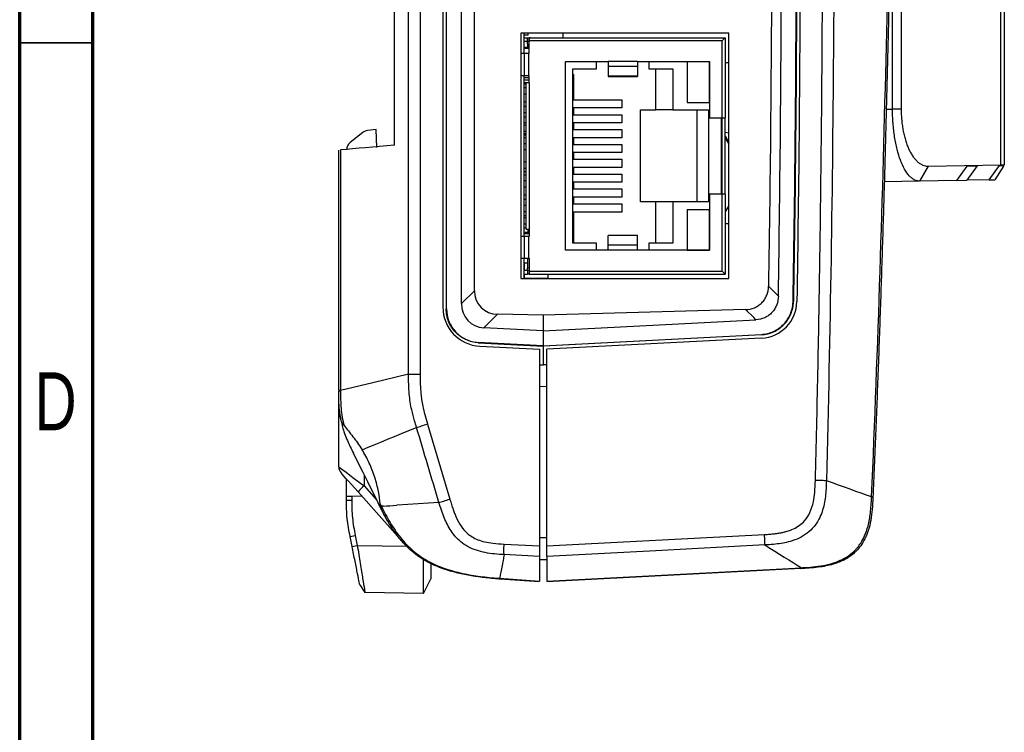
# Model space of a CAD drawing. Header units: millimetres. Extents: x 15 to 415, y 5 to 292.
# Tile 2 of 15: x 15 to 82, y 151 to 200. Entities that reach past the tile are written whole.
import ezdxf

# ---------------------------------------------------------------- set-up
doc = ezdxf.new("R2010")
doc.units = ezdxf.units.MM
doc.styles.add('SLDTEXTSTYLE0', font='TXT', dxfattribs={"width": 0.75})

msp = doc.modelspace()

# ---------------------------------------------------------------- linework, layer by layer
at = {"color": 7, "linetype": 'Continuous', "lineweight": 70}
for p, q in [((15, 5), (15, 292)), ((20, 10), (20, 287))]:
    msp.add_line(p, q, dxfattribs=at)
at = {"color": 7, "linetype": 'Continuous', "lineweight": 25}
for p, q in [((41.566, 175.852), (41.559, 230.631)), ((42.352, 230.632), (42.355, 175.852)), ((43.907, 229.64), (43.907, 180.429)), ((44.139, 229.76), (44.139, 180.309)), ((44.161, 180.309), (44.161, 229.76)), ((45.177, 180.683), (45.177, 229.386)), ((82.023, 190.156), (82.023, 229.337)), ((82.261, 229.334), (82.261, 190.159)), ((46.071, 181.56), (46.071, 228.51)), ((40.605, 191.509), (40.605, 227.196)), ((75.216, 225.522), (75.216, 193.97)), ((74.622, 193.97), (74.622, 215.706)), ((63.453, 199.154), (49.229, 199.154)), ((49.229, 199.154), (49.229, 182.39)), ((49.47, 197.77), (49.47, 199.154)), ((49.724, 199.032), (49.724, 199.154)), ((52.12, 198.85), (52.12, 199.154)), ((63.453, 182.39), (63.453, 199.154)), ((49.724, 199.032), (49.47, 199.032)), ((49.47, 198.85), (49.698, 198.85)), ((49.698, 198.583), (49.47, 198.583)), ((49.698, 198.583), (49.698, 198.85)), ((49.698, 198.85), (49.8, 198.85)), ((49.698, 198.418), (49.698, 198.583)), ((49.813, 198.583), (49.698, 198.583)), ((49.8, 198.583), (49.698, 198.583)), ((49.698, 198.583), (49.698, 198.583)), ((49.8, 198.85), (49.8, 198.583)), ((49.8, 198.85), (49.902, 198.85)), ((49.813, 198.583), (49.8, 198.583)), ((49.902, 198.85), (49.813, 198.85)), ((49.813, 198.646), (49.813, 198.85)), ((62.983, 198.646), (49.813, 198.646)), ((49.813, 197.77), (49.813, 198.646)), ((49.902, 198.85), (50.016, 198.85)), ((50.016, 198.85), (63.186, 198.85)), ((52.12, 198.853), (55.033, 198.853)), ((62.983, 193.376), (62.983, 198.646)), ((63.186, 198.85), (63.186, 193.376)), ((49.482, 197.77), (49.229, 197.77)), ((49.724, 198.194), (49.47, 198.194)), ((49.813, 198.116), (49.47, 198.116)), ((49.813, 198.113), (49.47, 198.113)), ((49.482, 196.272), (49.482, 197.77)), ((49.759, 197.77), (49.482, 197.77)), ((49.698, 198.418), (49.813, 198.418)), ((49.698, 198.418), (49.698, 198.253)), ((49.698, 198.253), (49.813, 198.253)), ((49.724, 198.194), (49.724, 198.253)), ((49.759, 197.77), (49.759, 196.272)), ((49.813, 197.77), (49.759, 197.77)), ((52.289, 197.224), (55.209, 197.224)), ((52.289, 184.321), (52.289, 197.224)), ((54.414, 196.729), (54.414, 197.224)), ((57.209, 197.224), (55.209, 197.224)), ((55.209, 197.224), (55.209, 196.879)), ((57.209, 197.224), (62.118, 197.224)), ((57.209, 197.224), (57.209, 196.879)), ((57.97, 197.224), (57.97, 196.729)), ((60.594, 197.224), (62.118, 197.224)), ((60.594, 197.224), (60.594, 194.43)), ((62.118, 194.43), (62.118, 197.224)), ((62.118, 197.224), (62.118, 193.376)), ((63.186, 197.148), (63.453, 197.148)), ((52.776, 196.729), (54.414, 196.729)), ((52.776, 184.816), (52.776, 196.729)), ((57.209, 196.879), (55.209, 196.879)), ((55.209, 196.879), (55.209, 196.217)), ((57.209, 196.879), (57.209, 196.217)), ((57.97, 196.729), (59.608, 196.729)), ((58.465, 193.922), (58.465, 196.729)), ((59.608, 196.729), (59.608, 193.922)), ((49.229, 196.272), (49.482, 196.272)), ((49.47, 185.273), (49.47, 196.272)), ((49.813, 196.106), (49.47, 196.106)), ((49.47, 195.979), (49.813, 195.979)), ((49.597, 195.77), (49.47, 195.77)), ((49.482, 196.272), (49.759, 196.272)), ((49.8, 195.776), (49.597, 195.776)), ((49.597, 185.769), (49.597, 195.776)), ((49.759, 196.272), (49.813, 196.272)), ((49.8, 195.776), (49.8, 185.769)), ((49.813, 195.776), (49.8, 195.776)), ((49.813, 195.776), (49.813, 196.272)), ((52.827, 196.335), (52.776, 196.335)), ((52.827, 196.335), (52.827, 194.608)), ((57.209, 196.217), (55.209, 196.217)), ((55.209, 196.217), (55.209, 196.212)), ((55.209, 196.212), (57.209, 196.212)), ((57.209, 196.217), (57.209, 196.212)), ((49.47, 195.695), (49.597, 195.695)), ((49.47, 195.442), (49.597, 195.442)), ((49.597, 194.992), (49.47, 194.992)), ((49.47, 194.476), (49.597, 194.476)), ((52.827, 194.608), (56.129, 194.608)), ((56.129, 194.608), (56.129, 194.049)), ((60.594, 194.43), (62.118, 194.43)), ((49.47, 194.172), (49.597, 194.172)), ((49.597, 193.722), (49.47, 193.722)), ((52.827, 194.049), (52.827, 193.592)), ((56.129, 194.049), (52.827, 194.049)), ((57.399, 187.623), (57.399, 193.922)), ((57.399, 193.922), (58.465, 193.922)), ((59.608, 193.922), (58.465, 193.922)), ((59.608, 193.922), (62.047, 193.922)), ((61.285, 187.623), (61.285, 193.922)), ((62.047, 193.922), (62.047, 187.623)), ((75.216, 193.97), (74.622, 193.97)), ((49.47, 193.439), (49.597, 193.439)), ((52.827, 193.592), (56.129, 193.592)), ((56.129, 193.592), (56.129, 193.033)), ((62.118, 193.376), (62.983, 193.376)), ((62.936, 188.169), (62.936, 193.376)), ((62.983, 193.376), (63.186, 193.376)), ((62.983, 188.169), (62.983, 193.376)), ((63.186, 188.169), (63.186, 193.376)), ((38.446, 192.372), (37.569, 191.687)), ((39.342, 192.584), (38.749, 192.501)), ((39.407, 191.354), (39.342, 192.584)), ((49.597, 193.038), (49.47, 193.038)), ((49.47, 192.902), (49.597, 192.902)), ((49.597, 192.452), (49.47, 192.452)), ((52.827, 193.033), (52.827, 192.576)), ((56.129, 193.033), (52.827, 193.033)), ((52.827, 192.576), (56.129, 192.576)), ((56.129, 192.576), (56.129, 192.017)), ((63.186, 192.385), (63.453, 192.361)), ((49.47, 192.301), (49.597, 192.301)), ((49.597, 192.2), (49.47, 192.2)), ((49.47, 192.038), (49.597, 192.038)), ((52.827, 192.017), (52.827, 191.56)), ((56.129, 192.017), (52.827, 192.017)), ((63.186, 192.142), (63.453, 191.699)), ((63.186, 192.015), (63.453, 191.572)), ((36.795, 174.73), (36.795, 191.176)), ((36.915, 191.186), (36.917, 174.73)), ((49.47, 191.632), (49.597, 191.632)), ((49.597, 191.182), (49.47, 191.182)), ((52.827, 191.56), (56.129, 191.56)), ((56.129, 191.56), (56.129, 191.001)), ((49.47, 190.362), (49.597, 190.362)), ((52.827, 191.001), (52.827, 190.544)), ((56.129, 191.001), (52.827, 191.001)), ((52.827, 190.544), (56.129, 190.544)), ((56.129, 190.544), (56.129, 189.985)), ((49.597, 189.912), (49.47, 189.912)), ((49.597, 189.685), (49.47, 189.685)), ((52.827, 189.985), (52.827, 189.528)), ((56.129, 189.985), (52.827, 189.985)), ((77.066, 190.069), (76.472, 189.05)), ((77.066, 190.069), (82.023, 190.156)), ((79.027, 189.095), (79.722, 190.079)), ((80.402, 190.091), (79.696, 189.107)), ((79.722, 190.079), (80.402, 190.091)), ((81.236, 189.134), (81.931, 190.117)), ((82.199, 190.061), (81.604, 189.14)), ((81.931, 190.117), (82.002, 190.119)), ((82.023, 190.156), (82.002, 190.119)), ((82.261, 190.159), (82.238, 190.123)), ((49.47, 189.472), (49.597, 189.472)), ((49.47, 189.092), (49.597, 189.092)), ((52.827, 189.528), (56.129, 189.528)), ((56.129, 189.528), (56.129, 188.969)), ((76.472, 189.05), (74.061, 189.008)), ((79.027, 189.095), (76.472, 189.05)), ((79.027, 189.095), (79.696, 189.107)), ((81.236, 189.134), (79.696, 189.107)), ((81.236, 189.134), (81.604, 189.14)), ((49.597, 188.642), (49.47, 188.642)), ((52.827, 188.969), (52.827, 188.512)), ((56.129, 188.969), (52.827, 188.969)), ((52.827, 188.512), (56.129, 188.512)), ((56.129, 188.512), (56.129, 187.953)), ((49.47, 188.105), (49.597, 188.105)), ((49.47, 187.822), (49.597, 187.822)), ((52.827, 187.953), (52.827, 187.496)), ((56.129, 187.953), (52.827, 187.953)), ((62.118, 188.169), (62.118, 184.321)), ((62.983, 188.169), (62.118, 188.169)), ((62.983, 182.898), (62.983, 188.169)), ((63.186, 188.169), (62.983, 188.169)), ((63.186, 188.169), (63.186, 182.695)), ((49.597, 187.372), (49.47, 187.372)), ((52.827, 187.496), (56.129, 187.496)), ((56.129, 187.496), (56.129, 186.937)), ((58.465, 187.623), (57.399, 187.623)), ((58.465, 184.816), (58.465, 187.623)), ((59.608, 187.623), (58.465, 187.623)), ((59.608, 187.623), (59.608, 184.816)), ((62.047, 187.623), (59.608, 187.623)), ((60.594, 187.115), (62.118, 187.115)), ((60.594, 187.115), (60.594, 184.321)), ((62.118, 184.321), (62.118, 187.115)), ((63.453, 187.382), (63.186, 186.939)), ((49.597, 186.942), (49.47, 186.942)), ((49.47, 186.704), (49.597, 186.704)), ((49.47, 186.552), (49.597, 186.552)), ((56.129, 186.937), (52.827, 186.937)), ((52.827, 186.937), (52.827, 184.816)), ((49.597, 186.102), (49.47, 186.102)), ((49.47, 185.865), (49.597, 185.865)), ((49.597, 185.769), (49.8, 185.769)), ((49.724, 185.565), (49.724, 185.769)), ((49.8, 185.769), (49.813, 185.769)), ((49.813, 185.769), (49.813, 185.273)), ((63.453, 186.121), (63.186, 186.135)), ((49.482, 185.273), (49.229, 185.273)), ((49.47, 185.565), (49.813, 185.565)), ((49.813, 185.438), (49.47, 185.438)), ((49.482, 183.775), (49.482, 185.273)), ((49.759, 185.273), (49.482, 185.273)), ((49.759, 185.273), (49.759, 183.775)), ((49.813, 185.273), (49.759, 185.273)), ((57.209, 185.333), (55.209, 185.333)), ((55.209, 185.328), (55.209, 185.333)), ((57.209, 185.328), (55.209, 185.328)), ((55.209, 184.666), (55.209, 185.328)), ((57.209, 185.328), (57.209, 185.333)), ((57.209, 184.666), (57.209, 185.328)), ((55.209, 184.321), (52.289, 184.321)), ((54.414, 184.816), (52.776, 184.816)), ((54.414, 184.321), (54.414, 184.816)), ((57.209, 184.666), (55.209, 184.666)), ((55.209, 184.321), (55.209, 184.666)), ((57.209, 184.321), (55.209, 184.321)), ((57.209, 184.321), (57.209, 184.666)), ((62.118, 184.321), (57.209, 184.321)), ((57.97, 184.816), (57.97, 184.321)), ((59.608, 184.816), (57.97, 184.816)), ((60.594, 184.321), (62.118, 184.321)), ((49.229, 183.775), (49.482, 183.775)), ((49.47, 182.39), (49.47, 183.775)), ((49.482, 183.775), (49.759, 183.775)), ((49.698, 183.775), (49.698, 183.127)), ((49.759, 183.775), (49.813, 183.775)), ((49.813, 183.775), (49.813, 182.898)), ((49.698, 183.432), (49.47, 183.432)), ((49.47, 183.381), (49.495, 183.381)), ((49.47, 183.329), (49.495, 183.286)), ((49.47, 182.962), (49.698, 182.962)), ((49.495, 182.962), (49.495, 183.432)), ((49.698, 182.962), (49.698, 183.127)), ((49.698, 183.127), (49.813, 183.127)), ((49.698, 182.962), (49.813, 182.962)), ((49.698, 182.962), (49.698, 182.695)), ((49.8, 182.962), (49.8, 182.695)), ((49.229, 182.39), (63.453, 182.39)), ((49.47, 182.695), (49.698, 182.695)), ((49.495, 182.416), (49.495, 182.695)), ((49.495, 182.39), (49.495, 182.416)), ((49.495, 182.416), (51.095, 182.416)), ((49.8, 182.695), (49.698, 182.695)), ((49.8, 182.695), (49.902, 182.695)), ((49.813, 182.898), (62.983, 182.898)), ((49.813, 182.898), (49.813, 182.695)), ((49.813, 182.695), (49.902, 182.695)), ((49.902, 182.695), (50.016, 182.695)), ((50.016, 182.695), (63.186, 182.695)), ((51.095, 182.416), (51.095, 182.695)), ((51.095, 182.39), (51.095, 182.416)), ((66.152, 181.858), (66.825, 181.192)), ((45.177, 180.683), (46.071, 181.56)), ((44.139, 180.309), (44.161, 180.309)), ((64.586, 180.273), (50.761, 179.887)), ((67.835, 180.819), (67.857, 180.819)), ((47.65, 179.948), (46.707, 179.023)), ((50.761, 179.887), (47.65, 179.948)), ((50.761, 179.887), (50.765, 178.811)), ((50.765, 178.811), (46.707, 179.023)), ((50.765, 178.811), (65.295, 179.572)), ((50.765, 178.811), (50.765, 177.793)), ((50.765, 177.793), (65.669, 178.574)), ((65.67, 178.552), (50.776, 177.772)), ((65.682, 178.321), (51.019, 177.552)), ((65.67, 178.552), (65.669, 178.574)), ((46.328, 178.026), (46.326, 178.004)), ((46.326, 178.004), (50.765, 177.771)), ((50.765, 177.793), (46.328, 178.026)), ((46.435, 177.766), (50.511, 177.552)), ((50.765, 177.771), (50.765, 177.793)), ((50.765, 177.771), (50.776, 177.772)), ((50.776, 176.487), (50.776, 177.772)), ((50.511, 177.552), (50.511, 164.109)), ((51.019, 164.11), (51.019, 177.552)), ((50.511, 176.5), (50.765, 176.486)), ((50.765, 176.486), (50.776, 176.487)), ((51.019, 176.5), (50.776, 176.487)), ((51.019, 174.995), (50.511, 175.003)), ((36.795, 169.526), (36.795, 174.701)), ((42.864, 172.44), (44.386, 167.31)), ((38.534, 168.969), (38.534, 168.222)), ((37.325, 167.509), (37.325, 168.689)), ((38.534, 168.222), (39.381, 167.27)), ((37.325, 167.509), (37.686, 167.515)), ((37.325, 167.242), (37.325, 167.509)), ((37.686, 167.515), (38.358, 167.527)), ((37.686, 167.515), (37.686, 167.247)), ((41.175, 164.359), (38.115, 167.8)), ((37.325, 167.242), (37.686, 167.247)), ((39.726, 166.583), (39.609, 166.813)), ((39.627, 166.986), (39.68, 166.878)), ((39.843, 166.828), (39.708, 166.82)), ((37.571, 164.752), (37.925, 164.829)), ((37.925, 164.829), (38.061, 164.15)), ((51.019, 164.11), (65.885, 164.893)), ((37.707, 164.073), (37.571, 164.752)), ((37.707, 164.073), (38.061, 164.15)), ((48.092, 164.233), (50.511, 164.109)), ((51.019, 164.666), (50.511, 164.66)), ((50.511, 163.392), (48.091, 163.518)), ((51.019, 163.171), (50.511, 163.163)), ((68.372, 162.566), (51.019, 161.656)), ((68.478, 162.571), (68.372, 162.566)), ((38.233, 161.442), (38.587, 160.939)), ((42.59, 160.869), (43.091, 161.873)), ((43.088, 161.869), (43.091, 161.873)), ((47.77, 161.901), (50.511, 161.711)), ((50.511, 161.661), (47.799, 161.85)), ((42.59, 160.869), (38.587, 160.939))]:
    msp.add_line(p, q, dxfattribs=at)
at = {"color": 7, "linetype": 'Continuous', "lineweight": 35}
msp.add_line((20, 198.5), (15, 198.5), dxfattribs=at)
at = {"color": 8, "linetype": 'Continuous', "lineweight": 25}
for p, q in [((74.178, 193.963), (74.622, 193.97)), ((38.061, 164.15), (41.463, 164.091))]:
    msp.add_line(p, q, dxfattribs=at)
at = {"color": 7, "linetype": 'Continuous', "lineweight": 25, "flags": 128}
for points in [[(65.295, 179.572), (65.145, 179.721), (64.586, 180.273)], [(41.563, 175.851), (39.131, 175.264), (36.917, 174.73)], [(38.386, 170.692), (38.796, 170.859), (39.223, 171.033), (39.666, 171.213), (40.125, 171.399), (40.599, 171.591), (41.088, 171.79), (41.592, 171.995), (42.112, 172.206)], [(39.609, 166.813), (39.364, 167.305), (39.083, 167.868), (38.776, 168.483), (38.453, 169.133), (38.122, 169.796), (37.795, 170.453)], [(36.795, 169.526), (36.828, 169.501), (36.925, 169.428), (37.083, 169.31), (37.296, 169.15), (37.557, 168.954), (37.858, 168.729), (38.187, 168.482), (38.534, 168.222)], [(38.115, 167.8), (37.884, 168.06), (37.664, 168.307), (37.464, 168.532), (37.289, 168.728), (37.147, 168.888), (37.042, 169.006), (36.978, 169.079), (36.956, 169.104)], [(73.193, 167.457), (72.846, 167.582), (72.488, 167.711), (72.118, 167.844), (71.737, 167.982), (71.346, 168.123), (70.943, 168.268), (70.529, 168.417), (70.105, 168.57)], [(39.68, 166.878), (39.694, 166.849), (39.708, 166.82)], [(43.642, 167.077), (41.513, 166.938), (40.765, 166.889)], [(65.895, 164.18), (58.456, 163.786), (51.019, 163.392)], [(65.895, 164.18), (66.242, 163.964), (66.579, 163.754), (66.906, 163.55), (67.224, 163.352), (67.532, 163.16), (67.83, 162.975), (68.118, 162.795), (68.397, 162.622)], [(51.019, 161.707), (59.708, 162.164), (68.397, 162.622)]]:
    msp.add_lwpolyline(points, dxfattribs=at)
at = {"color": 7, "linetype": 'Continuous', "lineweight": 25}
for centre, radius, start, end in [((38.837, 191.872), 0.635, 98, 128), ((37.96, 191.187), 0.635, 128, 180), ((46.574, 180.429), 2.667, 180, 267), ((65.549, 180.857), 2.54, 273, 359.04622), ((37.43, 169.526), 0.635, 180, 221.6475), ((40.107, 166.241), 2.53, 128.44092, 141.94428)]:
    msp.add_arc(centre, radius, start, end, dxfattribs=at)
for centre, major_axis, ratio, start_param, end_param in [((48.033, 181.903), (1.516, 1.487), 0.837283, 2.454253, 3.828933), ((47.077, 180.966), (1.334, 1.569), 0.862158, 2.349502, 3.724182)]:
    msp.add_ellipse(centre, major_axis=major_axis, ratio=ratio, start_param=start_param, end_param=end_param, dxfattribs=at)
for points, knots in [([(66.825, 181.192), (66.955, 189.138), (67.024, 197.084), (67.067, 212.971), (67.041, 220.913), (66.977, 228.855)], [0.00154134, 0.00154134, 0.00154134, 0.00154134, 0.02537927, 0.02537927, 0.04920415, 0.04920415, 0.04920415, 0.04920415]), ([(67.835, 180.819), (67.969, 188.869), (68.039, 196.919), (68.083, 213.02), (68.057, 221.07), (67.991, 229.121)], [0, 0, 0, 0, 0.02415133, 0.02415133, 0.04830267, 0.04830267, 0.04830267, 0.04830267]), ([(68.014, 229.121), (68.079, 221.07), (68.106, 213.02), (68.061, 196.919), (67.991, 188.868), (67.857, 180.819)], [0, 0, 0, 0, 0.5, 0.5, 1, 1, 1, 1]), ([(68.245, 229.123), (68.311, 221.071), (68.337, 213.02), (68.293, 196.917), (68.223, 188.865), (68.089, 180.815)], [0, 0, 0, 0, 0.5, 0.5, 1, 1, 1, 1]), ([(69.357, 168.59), (69.387, 169.8), (69.448, 172.239), (69.528, 175.926), (69.599, 179.672), (69.662, 183.475), (69.716, 187.337), (69.762, 191.257), (69.8, 195.235), (69.828, 199.271), (69.849, 203.366), (69.861, 207.518), (69.864, 211.729), (69.859, 215.998), (69.845, 220.325), (69.823, 224.71), (69.802, 227.653), (69.791, 229.134)], [0, 0, 0, 0, 0.0599565, 0.12087, 0.1827409, 0.2455696, 0.3093564, 0.3741018, 0.4398062, 0.5064698, 0.574093, 0.6426761, 0.7122193, 0.7827231, 0.8541876, 0.9266132, 1, 1, 1, 1]), ([(70.576, 229.139), (70.649, 219.045), (70.662, 208.95), (70.523, 188.759), (70.373, 178.663), (70.106, 168.569)], [0, 0, 0, 0, 0.5, 0.5, 1, 1, 1, 1]), ([(73.193, 167.457), (73.639, 177.731), (73.963, 188.01), (74.445, 208.572), (74.602, 218.855), (74.696, 229.139)], [0, 0, 0, 0, 0.5, 0.5, 1, 1, 1, 1]), ([(74.805, 229.138), (74.788, 227.409), (74.754, 223.975), (74.689, 218.861), (74.615, 213.82), (74.53, 208.852), (74.434, 203.957), (74.329, 199.136), (74.212, 194.389), (74.085, 189.717), (73.948, 185.119), (73.8, 180.595), (73.641, 176.147), (73.473, 171.774), (73.35, 168.884), (73.289, 167.452)], [0, 0, 0, 0, 0.084059, 0.166943, 0.248648, 0.329169, 0.408504, 0.486648, 0.563597, 0.639348, 0.713896, 0.78724, 0.859374, 0.930295, 1, 1, 1, 1]), ([(66.303, 228.193), (66.364, 220.471), (66.389, 212.748), (66.346, 197.302), (66.279, 189.58), (66.152, 181.858)], [0, 0, 0, 0, 0.5, 0.5, 1, 1, 1, 1]), ([(62.983, 198.646), (63.011, 198.675), (63.067, 198.731), (63.131, 198.795), (63.166, 198.83), (63.183, 198.847), (63.185, 198.849), (63.186, 198.85)], [0, 0, 0, 0, 0.3101183, 0.6161152, 0.7588997, 0.8860276, 1, 1, 1, 1]), ([(76.472, 189.05), (76.449, 189.051), (76.407, 189.051), (76.347, 189.059), (76.278, 189.073), (76.202, 189.098), (76.083, 189.152), (75.939, 189.247), (75.713, 189.46), (75.447, 189.837), (75.165, 190.451), (74.97, 191.08), (74.845, 191.636), (74.766, 192.075), (74.704, 192.532), (74.663, 192.951), (74.639, 193.324), (74.626, 193.647), (74.624, 193.863), (74.622, 193.97)], [0, 0, 0, 0, 0.024351, 0.045946, 0.064785, 0.098573, 0.129457, 0.193925, 0.258137, 0.385416, 0.511093, 0.635064, 0.697015, 0.757646, 0.818735, 0.879085, 0.919482, 0.959778, 1, 1, 1, 1]), ([(75.216, 193.97), (75.217, 193.906), (75.218, 193.777), (75.225, 193.585), (75.236, 193.393), (75.256, 193.14), (75.293, 192.827), (75.355, 192.464), (75.432, 192.115), (75.526, 191.785), (75.634, 191.477), (75.757, 191.192), (75.891, 190.935), (76.037, 190.708), (76.193, 190.512), (76.357, 190.35), (76.528, 190.223), (76.705, 190.132), (76.854, 190.088), (76.975, 190.07), (77.035, 190.069), (77.066, 190.069)], [0, 0, 0, 0, 0.029606, 0.059286, 0.088921, 0.118659, 0.178227, 0.238134, 0.298488, 0.359376, 0.420863, 0.482989, 0.545771, 0.609197, 0.673234, 0.737824, 0.802894, 0.868348, 0.934084, 0.967024, 1, 1, 1, 1]), ([(82.023, 190.156), (82.045, 190.156), (82.088, 190.156), (82.141, 190.157), (82.185, 190.158), (82.219, 190.158), (82.244, 190.158), (82.259, 190.159), (82.26, 190.159), (82.261, 190.159)], [0, 0, 0, 0, 0.14484, 0.289018, 0.432536, 0.575393, 0.717589, 0.859125, 1, 1, 1, 1]), ([(63.186, 182.695), (63.184, 182.697), (63.181, 182.7), (63.153, 182.728), (63.109, 182.772), (63.05, 182.832), (63.005, 182.876), (62.983, 182.898)], [0, 0, 0, 0, 0.146762, 0.31613, 0.510254, 0.757798, 1, 1, 1, 1]), ([(64.586, 180.273), (64.794, 180.279), (64.998, 180.319), (65.285, 180.436), (65.376, 180.484), (65.547, 180.597), (65.628, 180.663), (65.773, 180.81), (65.837, 180.89), (65.949, 181.063), (65.997, 181.156), (66.111, 181.443), (66.149, 181.65), (66.152, 181.858)], [0, 0, 0, 0, 0.25, 0.25, 0.375, 0.375, 0.5, 0.5, 0.625, 0.625, 0.75, 0.75, 1, 1, 1, 1]), ([(66.825, 181.192), (66.821, 180.985), (66.785, 180.783), (66.675, 180.493), (66.631, 180.401), (66.524, 180.227), (66.461, 180.145), (66.321, 179.994), (66.244, 179.926), (66.077, 179.808), (65.986, 179.756), (65.706, 179.63), (65.502, 179.583), (65.295, 179.572)], [0, 0, 0, 0, 0.25, 0.25, 0.375, 0.375, 0.5, 0.5, 0.625, 0.625, 0.75, 0.75, 1, 1, 1, 1]), ([(46.326, 178.004), (46.18, 178.011), (46.036, 178.033), (45.754, 178.103), (45.615, 178.151), (45.349, 178.273), (45.223, 178.347), (44.987, 178.516), (44.875, 178.613), (44.674, 178.824), (44.584, 178.939), (44.426, 179.184), (44.358, 179.316), (44.196, 179.721), (44.139, 180.014), (44.139, 180.309)], [0, 0, 0, 0, 0.125, 0.125, 0.25, 0.25, 0.375, 0.375, 0.5, 0.5, 0.625, 0.625, 0.75, 0.75, 1, 1, 1, 1]), ([(44.161, 180.309), (44.161, 180.02), (44.217, 179.73), (44.431, 179.193), (44.59, 178.945), (44.988, 178.525), (45.228, 178.354), (45.753, 178.112), (46.039, 178.041), (46.328, 178.026)], [3.141593, 3.141593, 3.141593, 3.141593, 3.521202, 3.521202, 3.900811, 3.900811, 4.28042, 4.28042, 4.660029, 4.660029, 4.660029, 4.660029]), ([(65.669, 178.574), (65.954, 178.589), (66.237, 178.659), (66.758, 178.896), (66.996, 179.064), (67.393, 179.476), (67.552, 179.719), (67.771, 180.248), (67.83, 180.533), (67.835, 180.819)], [1.623156, 1.623156, 1.623156, 1.623156, 1.998604, 1.998604, 2.374051, 2.374051, 2.749499, 2.749499, 3.124946, 3.124946, 3.124946, 3.124946]), ([(65.67, 178.552), (65.961, 178.568), (66.239, 178.636), (66.767, 178.875), (67.005, 179.043), (67.309, 179.357), (67.399, 179.47), (67.557, 179.71), (67.626, 179.84), (67.737, 180.107), (67.779, 180.245), (67.838, 180.527), (67.855, 180.673), (67.857, 180.819)], [0, 0, 0, 0, 0.25, 0.25, 0.5, 0.5, 0.625, 0.625, 0.75, 0.75, 0.875, 0.875, 1, 1, 1, 1]), ([(42.112, 172.206), (42.066, 172.358), (41.944, 172.758), (41.743, 173.507), (41.572, 174.574), (41.568, 175.392), (41.566, 175.852)], [0, 0, 0, 0, 0.128654, 0.33823, 0.628513, 1, 1, 1, 1]), ([(41.566, 175.852), (41.659, 175.852), (41.781, 175.852), (42.055, 175.852), (42.207, 175.852), (42.355, 175.852)], [0, 0, 0, 0, 0.5, 0.5, 1, 1, 1, 1]), ([(42.355, 175.852), (42.356, 175.682), (42.358, 175.359), (42.376, 174.902), (42.406, 174.496), (42.455, 174.086), (42.545, 173.626), (42.682, 173.066), (42.799, 172.664), (42.862, 172.447)], [0, 0, 0, 0, 0.147308, 0.279631, 0.397099, 0.499907, 0.63718, 0.803769, 1, 1, 1, 1]), ([(36.938, 172.722), (36.923, 172.801), (36.894, 172.957), (36.862, 173.192), (36.837, 173.423), (36.819, 173.65), (36.807, 173.871), (36.8, 174.087), (36.796, 174.296), (36.795, 174.5), (36.795, 174.634), (36.795, 174.701)], [0, 0, 0, 0, 0.120934, 0.240189, 0.357355, 0.471976, 0.583658, 0.692158, 0.797469, 0.899873, 1, 1, 1, 1]), ([(36.917, 174.701), (36.917, 174.303), (36.921, 173.906), (36.99, 173.114), (37.054, 172.72), (37.158, 172.337)], [0, 0, 0, 0, 0.5, 0.5, 1, 1, 1, 1]), ([(36.853, 173.274), (36.852, 173.286), (36.848, 173.333), (36.851, 173.154), (36.917, 172.861), (36.928, 172.813)], [0, 0, 0, 0, 0.215518, 0.872677, 1, 1, 1, 1]), ([(36.964, 172.645), (36.988, 172.519), (37.053, 172.179), (37.339, 171.375), (37.652, 170.742), (37.795, 170.453)], [0, 0, 0, 0, 0.2442465, 0.6545188, 1, 1, 1, 1]), ([(37.158, 172.337), (37.355, 172.108), (37.557, 171.855), (37.867, 171.443), (37.972, 171.301), (38.181, 171.004), (38.286, 170.85), (38.386, 170.692)], [0, 0, 0, 0, 0.5, 0.5, 0.75, 0.75, 1, 1, 1, 1]), ([(42.112, 172.206), (42.199, 172.235), (42.314, 172.273), (42.576, 172.357), (42.721, 172.403), (42.862, 172.446)], [0, 0, 0, 0, 0.5, 0.5, 1, 1, 1, 1]), ([(39.627, 166.986), (39.608, 167.244), (39.57, 167.528), (39.479, 167.991), (39.442, 168.151), (39.359, 168.471), (39.311, 168.634), (39.205, 168.961), (39.146, 169.127), (39.018, 169.454), (38.95, 169.615), (38.732, 170.092), (38.57, 170.404), (38.386, 170.692)], [0, 0, 0, 0, 0.25, 0.25, 0.375, 0.375, 0.5, 0.5, 0.625, 0.625, 0.75, 0.75, 1, 1, 1, 1]), ([(65.885, 164.893), (66.004, 164.9), (66.231, 164.914), (66.556, 164.946), (66.851, 164.986), (67.116, 165.035), (67.454, 165.117), (67.85, 165.258), (68.279, 165.502), (68.682, 165.864), (69.02, 166.411), (69.229, 167.079), (69.328, 167.821), (69.347, 168.311), (69.357, 168.59)], [0, 0, 0, 0, 0.060621, 0.116218, 0.166857, 0.212627, 0.253648, 0.344502, 0.426805, 0.503651, 0.61876, 0.749999, 0.85803, 1, 1, 1, 1]), ([(70.106, 168.569), (70.101, 168.388), (70.085, 167.852), (69.99, 166.954), (69.683, 166.009), (69.205, 165.309), (68.675, 164.863), (68.111, 164.567), (67.552, 164.384), (67.008, 164.273), (66.469, 164.211), (66.092, 164.191), (65.895, 164.18)], [0, 0, 0, 0, 0.077505, 0.229724, 0.384773, 0.497151, 0.58775, 0.678081, 0.768108, 0.838363, 0.915643, 1, 1, 1, 1]), ([(70.106, 168.57), (70.037, 168.571), (69.928, 168.574), (69.661, 168.582), (69.505, 168.586), (69.357, 168.59)], [0, 0, 0, 0, 0.5, 0.5, 1, 1, 1, 1]), ([(37.571, 164.752), (37.492, 165.163), (37.333, 165.986), (37.327, 166.824), (37.325, 167.242)], [0, 0, 0, 0, 0.500104, 1, 1, 1, 1]), ([(37.686, 167.247), (37.686, 167.044), (37.686, 166.639), (37.722, 166.03), (37.806, 165.427), (37.885, 165.029), (37.925, 164.829)], [0, 0, 0, 0, 0.249928, 0.499897, 0.7499, 1, 1, 1, 1]), ([(39.708, 166.82), (39.895, 166.443), (40.091, 166.075), (40.518, 165.36), (40.75, 165.013), (41.269, 164.361), (41.557, 164.056), (42.189, 163.513), (42.535, 163.276), (43.264, 162.873), (43.648, 162.708), (44.435, 162.434), (44.838, 162.326), (45.652, 162.15), (46.063, 162.082), (46.887, 161.974), (47.301, 161.934), (47.72, 161.904)], [0, 0, 0, 0, 0.125, 0.125, 0.25, 0.25, 0.375, 0.375, 0.5, 0.5, 0.625, 0.625, 0.75, 0.75, 0.875, 0.875, 1, 1, 1, 1]), ([(48.091, 163.518), (47.874, 163.53), (47.443, 163.553), (46.806, 163.641), (46.194, 163.797), (45.623, 164.041), (45.147, 164.361), (44.767, 164.733), (44.463, 165.131), (44.205, 165.574), (43.988, 166.052), (43.8, 166.555), (43.696, 166.902), (43.642, 167.077)], [0, 0, 0, 0, 0.104515, 0.207332, 0.308126, 0.406885, 0.503691, 0.581255, 0.660962, 0.742895, 0.826618, 0.912293, 1, 1, 1, 1]), ([(43.643, 167.076), (43.726, 167.103), (43.839, 167.139), (44.099, 167.221), (44.245, 167.266), (44.386, 167.309)], [0, 0, 0, 0, 0.5, 0.5, 1, 1, 1, 1]), ([(44.387, 167.307), (44.423, 167.184), (44.492, 166.949), (44.601, 166.62), (44.707, 166.33), (44.872, 165.937), (45.127, 165.47), (45.504, 165.02), (45.905, 164.722), (46.312, 164.523), (46.793, 164.373), (47.394, 164.278), (47.838, 164.25), (48.091, 164.233)], [0, 0, 0, 0, 0.072579, 0.137727, 0.195507, 0.246009, 0.377867, 0.494089, 0.573528, 0.657591, 0.748645, 0.85709, 1, 1, 1, 1]), ([(73.288, 167.423), (73.275, 167.153), (73.252, 166.628), (73.156, 165.874), (72.99, 165.196), (72.757, 164.612), (72.474, 164.135), (72.177, 163.782), (71.834, 163.473), (71.363, 163.16), (70.632, 162.852), (69.637, 162.636), (68.887, 162.594), (68.478, 162.571)], [0, 0, 0, 0, 0.103141, 0.199961, 0.288896, 0.368408, 0.43829, 0.499528, 0.543339, 0.614019, 0.713998, 0.844065, 1, 1, 1, 1]), ([(68.506, 162.628), (68.735, 162.641), (69.208, 162.669), (69.937, 162.766), (70.697, 162.959), (71.456, 163.297), (71.961, 163.692), (72.276, 164.053), (72.494, 164.355), (72.752, 164.839), (72.985, 165.526), (73.144, 166.413), (73.175, 167.07), (73.192, 167.428)], [0, 0, 0, 0, 0.0893228, 0.1846869, 0.2860527, 0.3933342, 0.5064362, 0.5317426, 0.5798645, 0.6507488, 0.7443363, 0.8607477, 1, 1, 1, 1]), ([(47.756, 161.853), (47.581, 161.867), (47.235, 161.893), (46.724, 161.946), (46.228, 162.009), (45.747, 162.085), (45.282, 162.174), (44.833, 162.276), (44.402, 162.393), (43.987, 162.525), (43.589, 162.673), (43.209, 162.839), (42.845, 163.023), (42.498, 163.227), (42.167, 163.451), (41.852, 163.696), (41.551, 163.963), (41.264, 164.255), (40.989, 164.57), (40.725, 164.912), (40.47, 165.28), (40.221, 165.677), (39.976, 166.103), (39.821, 166.4), (39.741, 166.552)], [0, 0, 0, 0, 0.053439, 0.105572, 0.156352, 0.205756, 0.253778, 0.30044, 0.345791, 0.38991, 0.432909, 0.474938, 0.516183, 0.556867, 0.59725, 0.637623, 0.6783, 0.719617, 0.761916, 0.805542, 0.850837, 0.898133, 0.94775, 1, 1, 1, 1]), ([(40.142, 165.816), (40.123, 165.849), (40.085, 165.915), (39.898, 166.246), (39.768, 166.5), (39.751, 166.534)], [0, 0, 0, 0, 0.463098, 0.92923, 1, 1, 1, 1]), ([(65.895, 164.18), (65.9, 164.223), (65.903, 164.317), (65.899, 164.581), (65.893, 164.745), (65.885, 164.893)], [0, 0, 0, 0, 0.5, 0.5, 1, 1, 1, 1]), ([(38.061, 164.15), (38.128, 163.732), (38.263, 162.896), (38.437, 161.824), (38.536, 161.229), (38.579, 160.975), (38.584, 160.951), (38.587, 160.939)], [0, 0, 0, 0, 0.251577, 0.501936, 0.750792, 0.875442, 1, 1, 1, 1]), ([(48.092, 163.518), (48.084, 163.562), (48.079, 163.657), (48.079, 163.922), (48.084, 164.085), (48.091, 164.233)], [0, 0, 0, 0, 0.5, 0.5, 1, 1, 1, 1]), ([(38.233, 161.442), (38.231, 161.452), (38.227, 161.471), (38.186, 161.679), (38.088, 162.168), (37.913, 163.046), (37.776, 163.73), (37.707, 164.073)], [0, 0, 0, 0, 0.124125, 0.248384, 0.496838, 0.74752, 1, 1, 1, 1]), ([(48.091, 163.518), (48.069, 163.388), (48.016, 163.085), (47.938, 162.646), (47.856, 162.235), (47.798, 162.002), (47.77, 161.901)], [0.0734371, 0.0734371, 0.0734371, 0.0734371, 0.25, 0.5, 0.75, 0.9657316, 0.9657316, 0.9657316, 0.9657316]), ([(50.511, 164.109), (50.511, 164.077), (50.511, 164.013), (50.511, 163.919), (50.511, 163.83), (50.511, 163.744), (50.511, 163.647), (50.511, 163.544), (50.511, 163.449), (50.511, 163.411), (50.511, 163.392)], [0, 0, 0, 0, 0.1020292, 0.2014241, 0.2997425, 0.3985928, 0.4995583, 0.6655966, 0.8298651, 1, 1, 1, 1]), ([(51.019, 163.392), (51.019, 163.403), (51.019, 163.425), (51.019, 163.471), (51.019, 163.525), (51.019, 163.59), (51.019, 163.679), (51.019, 163.798), (51.019, 163.95), (51.019, 164.056), (51.019, 164.11)], [0, 0, 0, 0, 0.101998, 0.201376, 0.299693, 0.39856, 0.499561, 0.66559, 0.829864, 1, 1, 1, 1]), ([(42.59, 160.869), (42.588, 160.917), (42.584, 161.013), (42.582, 161.761), (42.583, 162.549), (42.586, 163.079), (42.586, 163.196)], [0, 0, 0, 0, 0.304457, 0.608902, 0.913348, 1, 1, 1, 1]), ([(43.091, 162.923), (43.091, 162.781), (43.091, 162.392), (43.091, 161.976), (43.091, 161.907), (43.091, 161.873)], [0, 0, 0, 0, 0.222775, 0.611373, 1, 1, 1, 1])]:
    msp.add_open_spline(points, degree=3, knots=knots, dxfattribs=at)
for points in [[(40.605, 191.509), (39.209, 191.387), (37.974, 191.279), (36.915, 191.186)], [(82.002, 190.119), (82.157, 190.121), (82.238, 190.123), (82.238, 190.123)], [(36.913, 174.73), (36.836, 174.73), (36.795, 174.73), (36.795, 174.73)], [(36.917, 174.701), (36.838, 174.701), (36.795, 174.701), (36.795, 174.701)], [(36.938, 172.722), (36.963, 172.601), (37.044, 172.468), (37.158, 172.337)], [(43.642, 167.077), (43.133, 168.784), (42.621, 170.494), (42.112, 172.206)], [(39.643, 166.851), (39.636, 166.895), (39.63, 166.94), (39.627, 166.986)], [(39.68, 166.878), (39.666, 166.868), (39.653, 166.859), (39.643, 166.851)], [(39.643, 166.851), (39.647, 166.828), (39.652, 166.806), (39.657, 166.784)], [(39.708, 166.82), (39.686, 166.806), (39.669, 166.793), (39.657, 166.784)], [(39.843, 166.828), (40.127, 166.847), (40.435, 166.867), (40.764, 166.888)], [(73.288, 167.423), (73.288, 167.423), (73.255, 167.425), (73.192, 167.428)], [(73.289, 167.452), (73.289, 167.452), (73.256, 167.454), (73.193, 167.457)], [(39.657, 166.784), (39.676, 166.701), (39.704, 166.623), (39.74, 166.552)], [(50.511, 163.392), (50.511, 162.713), (50.511, 162.151), (50.511, 161.711)], [(51.019, 163.392), (51.019, 162.712), (51.019, 162.149), (51.019, 161.707)], [(68.372, 162.566), (68.382, 162.566), (68.39, 162.585), (68.397, 162.622)], [(68.397, 162.622), (68.433, 162.624), (68.469, 162.626), (68.506, 162.628)], [(68.478, 162.571), (68.488, 162.572), (68.498, 162.591), (68.506, 162.628)], [(47.72, 161.904), (47.731, 161.871), (47.743, 161.854), (47.756, 161.853)], [(47.77, 161.901), (47.779, 161.868), (47.789, 161.851), (47.8, 161.85)]]:
    msp.add_open_spline(points, degree=3, dxfattribs=at)

# ---------------------------------------------------------------- texts
at = {"color": 7, "linetype": 'Continuous', "lineweight": 0, "insert": (17.453, 175.985), "char_height": 3.969, "attachment_point": 2, "style": 'SLDTEXTSTYLE0'}
msp.add_mtext('D', dxfattribs=at)

doc.saveas('drawing.dxf')
